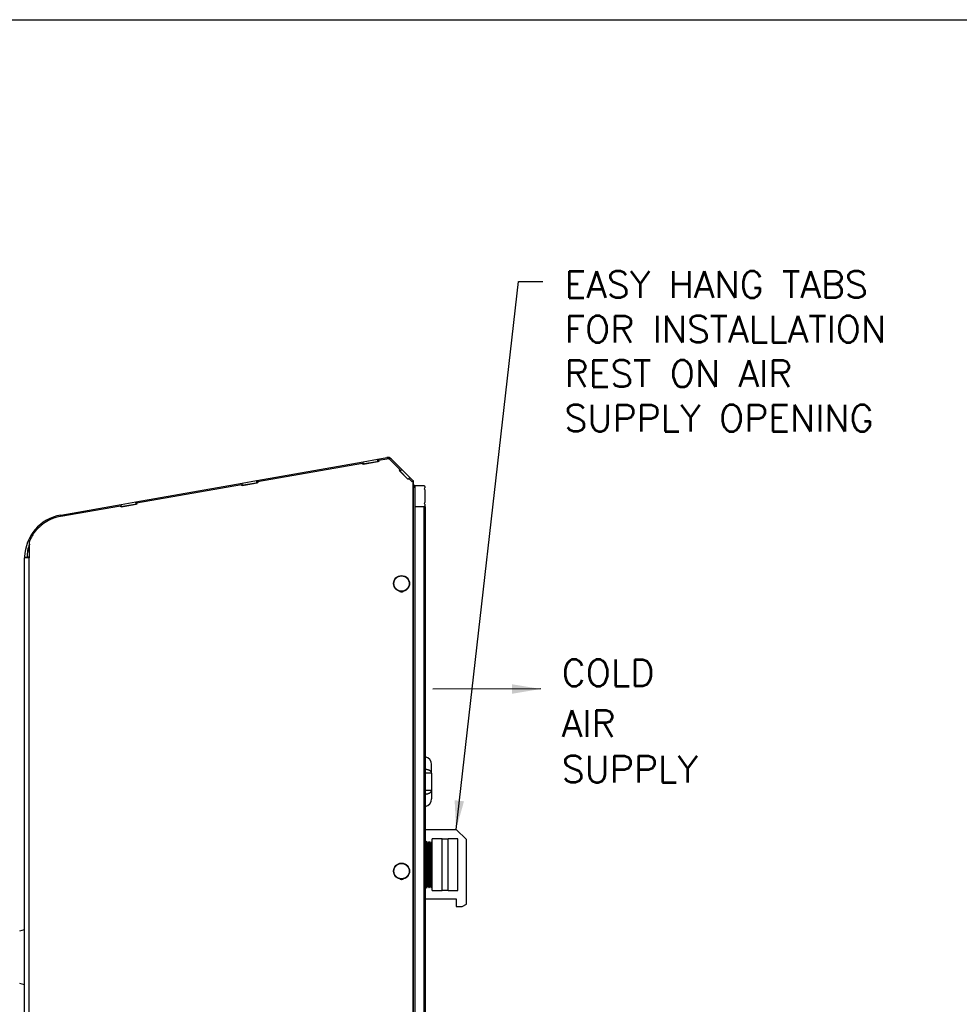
# Model space of a CAD drawing. Extents: x 750.1 to 849, y -105.5 to -34.2.
# Tile 12 of 19: x 791.8 to 814.7, y -58.2 to -34.2. Entities that reach past the tile are written whole.
import ezdxf
from ezdxf.enums import TextEntityAlignment as Align

# ---------------------------------------------------------------- set-up
doc = ezdxf.new("R2010")
doc.units = 0
doc.header["$LTSCALE"] = 4
doc.header["$MEASUREMENT"] = 0
doc.layers.get('0').update_dxf_attribs({"linetype": 'CONTINUOUS'})
doc.layers.get('DEFPOINTS').update_dxf_attribs({"linetype": 'CONTINUOUS'})
doc.layers.add('Dimensions', color=140, linetype='CONTINUOUS')
doc.layers.add('TEXT', color=140, linetype='CONTINUOUS')
doc.styles.add('ROMANS', font='romans.shx')
doc.dimstyles.new('FSTD1', dxfattribs={"dimtxt": 0.65, "dimasz": 0.7, "dimexe": 0.5, "dimexo": 0.5, "dimgap": 0.25, "dimtad": 1, "dimzin": 1, "dimdsep": 46, "dimtxsty": 'ROMANS', "dimcen": 0.5, "dimadec": 0, "dimazin": 0, "dimtfac": 1, "dimtmove": 0, "dimatfit": 3, "dimfxl": 1, "dimtolj": 1, "dimarcsym": 1})

msp = doc.modelspace()

# ---------------------------------------------------------------- linework, layer by layer
for p, q in [((797.604, -45.42), (800.191, -44.964)), ((797.624, -45.446), (800.175, -44.996)), ((800.18, -45.026), (800.175, -44.996)), ((800.18, -44.996), (800.175, -44.996)), ((800.573, -44.957), (800.18, -45.026)), ((800.185, -45.026), (800.18, -44.996)), ((800.202, -45.021), (800.185, -45.024)), ((800.191, -44.964), (800.545, -44.901)), ((800.202, -45.021), (800.191, -44.964)), ((800.202, -45.021), (800.555, -44.958)), ((800.555, -44.958), (800.545, -44.901)), ((800.545, -44.901), (800.548, -44.901)), ((800.548, -44.901), (800.774, -44.861)), ((800.548, -44.901), (800.558, -44.958)), ((800.555, -44.958), (800.558, -44.958)), ((800.572, -44.955), (800.558, -44.958)), ((800.568, -44.927), (800.774, -44.89)), ((800.568, -44.927), (800.573, -44.957)), ((800.794, -44.889), (800.789, -44.889)), ((800.854, -44.914), (800.849, -44.914)), ((800.849, -44.914), (801.092, -45.157)), ((800.854, -44.914), (801.097, -45.157)), ((800.876, -44.893), (801.134, -45.151)), ((801.092, -45.157), (801.069, -45.179)), ((801.074, -45.179), (801.069, -45.179)), ((801.069, -45.179), (801.281, -45.391)), ((801.097, -45.157), (801.074, -45.179)), ((801.074, -45.179), (801.284, -45.389)), ((801.093, -45.192), (801.077, -45.176)), ((801.097, -45.157), (801.092, -45.157)), ((801.134, -45.151), (801.093, -45.192)), ((801.093, -45.192), (801.286, -45.386)), ((801.134, -45.151), (801.328, -45.345)), ((794.661, -45.939), (797.248, -45.483)), ((794.68, -45.965), (797.232, -45.515)), ((797.237, -45.546), (797.232, -45.515)), ((797.237, -45.515), (797.232, -45.515)), ((797.629, -45.476), (797.237, -45.546)), ((797.242, -45.545), (797.237, -45.515)), ((797.248, -45.483), (797.601, -45.42)), ((797.258, -45.54), (797.248, -45.483)), ((797.258, -45.54), (797.611, -45.477)), ((797.611, -45.477), (797.601, -45.42)), ((797.601, -45.42), (797.604, -45.42)), ((797.604, -45.42), (797.614, -45.477)), ((797.611, -45.477), (797.614, -45.477)), ((797.629, -45.474), (797.614, -45.477)), ((797.624, -45.446), (797.629, -45.476)), ((801.281, -45.391), (801.303, -45.368)), ((801.303, -45.368), (801.389, -45.454)), ((801.309, -45.368), (801.303, -45.368)), ((801.328, -45.345), (801.305, -45.368)), ((801.307, -45.368), (801.329, -45.346)), ((801.309, -45.368), (801.391, -45.451)), ((801.328, -45.345), (801.329, -45.346)), ((801.329, -45.346), (801.415, -45.432)), ((801.389, -45.454), (801.41, -45.432)), ((801.415, -45.432), (801.41, -45.432)), ((801.415, -76.879), (801.415, -45.432)), ((801.42, -45.432), (801.415, -45.432)), ((801.42, -76.879), (801.42, -45.432)), ((801.42, -45.519), (801.429, -45.528)), ((801.42, -45.537), (801.429, -45.528)), ((801.449, -45.558), (801.429, -45.528)), ((797.258, -45.54), (797.241, -45.543)), ((801.42, -45.57), (801.449, -45.558)), ((801.456, -45.594), (801.42, -45.594)), ((801.456, -45.55), (801.456, -46.05)), ((801.676, -45.55), (801.456, -45.55)), ((801.456, -45.594), (801.456, -76.198)), ((801.706, -45.931), (801.706, -45.668)), ((792.833, -46.261), (794.304, -46.002)), ((794.686, -45.995), (794.293, -46.065)), ((794.304, -46.002), (794.658, -45.939)), ((794.314, -46.059), (794.304, -46.002)), ((794.314, -46.059), (794.668, -45.996)), ((794.668, -45.996), (794.658, -45.939)), ((794.658, -45.939), (794.661, -45.939)), ((794.661, -45.939), (794.671, -45.996)), ((794.668, -45.996), (794.671, -45.996)), ((794.685, -45.993), (794.671, -45.996)), ((794.68, -45.965), (794.686, -45.995)), ((792.839, -46.289), (794.288, -46.034)), ((794.293, -46.065), (794.288, -46.034)), ((794.293, -46.034), (794.288, -46.034)), ((794.298, -46.064), (794.293, -46.034)), ((794.314, -46.059), (794.298, -46.062)), ((801.456, -46.05), (801.676, -46.05)), ((801.456, -46.05), (801.676, -46.05)), ((801.456, -46.05), (801.456, -76.198)), ((801.676, -76.291), (801.676, -46.05)), ((801.676, -46.05), (801.706, -46.05)), ((801.706, -46.05), (801.706, -76.291)), ((792.069, -46.909), (792.069, -47.303)), ((791.955, -76.879), (791.955, -47.303)), ((792.064, -47.303), (791.955, -47.303)), ((791.956, -47.282), (792.014, -47.283)), ((792.069, -47.287), (792.013, -47.287)), ((792.013, -47.303), (792.013, -47.287)), ((792.064, -76.879), (792.064, -47.303)), ((792.069, -47.303), (792.064, -47.303)), ((801.862, -52.545), (801.862, -52.336)), ((801.862, -52.545), (801.706, -52.545)), ((801.862, -52.545), (801.862, -52.963)), ((801.862, -52.963), (801.706, -52.963)), ((801.862, -52.963), (801.862, -53.172)), ((801.706, -53.912), (802.456, -53.912)), ((802.706, -54.162), (802.456, -53.912)), ((801.877, -55.4), (801.877, -54.146)), ((802.115, -54.146), (801.877, -54.146)), ((802.115, -55.4), (802.115, -54.146)), ((802.265, -54.155), (802.115, -54.155)), ((802.265, -55.4), (802.265, -54.146)), ((802.502, -54.146), (802.265, -54.146)), ((802.502, -55.4), (802.502, -54.146)), ((802.706, -55.733), (802.706, -54.162)), ((801.747, -54.206), (801.706, -54.22)), ((801.747, -55.339), (801.747, -54.206)), ((801.77, -54.254), (801.747, -54.206)), ((801.8, -54.21), (801.77, -54.254)), ((801.77, -55.291), (801.77, -54.254)), ((801.8, -55.335), (801.8, -54.21)), ((801.824, -54.259), (801.8, -54.21)), ((801.85, -54.212), (801.824, -54.259)), ((801.824, -55.287), (801.824, -54.259)), ((801.85, -55.333), (801.85, -54.212)), ((801.877, -54.259), (801.85, -54.212)), ((801.706, -55.325), (801.747, -55.339)), ((801.747, -55.339), (801.77, -55.291)), ((801.77, -55.291), (801.8, -55.335)), ((801.8, -55.335), (801.824, -55.287)), ((801.824, -55.287), (801.85, -55.333)), ((801.85, -55.333), (801.877, -55.287)), ((801.706, -55.603), (802.456, -55.603)), ((801.706, -55.603), (802.456, -55.603)), ((801.877, -55.4), (802.115, -55.4)), ((802.115, -55.391), (802.265, -55.391)), ((802.265, -55.4), (802.502, -55.4)), ((802.456, -55.603), (802.456, -55.791)), ((802.456, -55.791), (802.606, -55.791)), ((802.456, -55.791), (802.456, -55.791)), ((802.456, -55.791), (802.606, -55.791)), ((802.606, -55.791), (802.706, -55.733)), ((802.606, -55.791), (802.607, -55.791)), ((791.835, -56.384), (791.955, -56.352)), ((791.955, -57.696), (791.835, -57.664))]:
    msp.add_line(p, q)
for centre in [(801.13, -47.929), (801.13, -54.929)]:
    msp.add_circle(centre, 0.194)
for centre, radius, start, end in [((800.794, -44.975), 0.116, 45, 100), ((801.363, -45.594), 0.093, 0, 22.5), ((801.676, -45.58), 0.03, 0, 90), ((801.706, -45.622), 0.0247, 120, 236.7374), ((801.676, -45.668), 0.03, 0, 56.7374), ((801.682, -45.58), 0.0247, 300, 0), ((801.706, -45.977), 0.0247, 123.2626, 240), ((801.676, -45.931), 0.03, 303.2626, 0), ((801.682, -46.02), 0.0247, 0, 60), ((801.676, -46.02), 0.03, 270, 0), ((793.016, -47.306), 1.061, 99.9558, 178.7042), ((792.997, -47.296), 0.983, 160.5737, 179.4598), ((793.017, -47.313), 1.003, 160.7345, 178.2858), ((793.013, -47.303), 1.058, 178.854, 180), ((801.674, -52.336), 0.188, 0, 80.1998), ((801.674, -53.172), 0.188, 279.8002, 0)]:
    msp.add_arc(centre, radius, start, end)
for centre in [(801.128, -47.929), (801.128, -54.929)]:
    msp.add_ellipse(centre, major_axis=(0, -0.187), ratio=0.996195)
for points, weights in [([(800.849, -44.914), (800.818, -44.883), (800.774, -44.89)], [1, 0.887600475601, 1]), ([(800.854, -44.914), (800.829, -44.889), (800.794, -44.889)], [1, 0.924243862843, 1]), ([(792.839, -46.289), (792.285, -46.387), (792.069, -46.909)], [1, 0.876577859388, 1]), ([(801.084, -48.117), (801.129, -48.141), (801.174, -48.118)], [1, 0.89193643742, 1]), ([(801.092, -48.119), (801.112, -48.128), (801.133, -48.129)], [1, 0.977303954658, 1]), ([(801.862, -52.545), (801.862, -52.465), (801.706, -52.452)], [1, 0.764922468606, 1]), ([(801.706, -53.055), (801.862, -53.042), (801.862, -52.963)], [1, 0.764922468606, 1]), ([(801.084, -55.117), (801.13, -55.141), (801.176, -55.118)], [1, 0.888029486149, 1]), ([(801.092, -55.119), (801.112, -55.128), (801.133, -55.129)], [1, 0.977303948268, 1])]:
    msp.add_rational_spline(points, weights, degree=2)
at = {"layer": 'DEFPOINTS'}
msp.add_lwpolyline([(750.077, -34.203), (848.992, -34.203), (848.992, -105.534), (750.12, -105.534)], close=True, dxfattribs=at)

# ---------------------------------------------------------------- texts
at = {"layer": 'Dimensions', "style": 'ROMANS'}
for s, p in [('COLD', (805.026, -49.777)), ('AIR', (805.026, -51.013)), ('SUPPLY', (805.026, -52.12))]:
    msp.add_text(s, height=0.65, dxfattribs=at).set_placement(p, align=Align.TOP_LEFT)
at = {"layer": 'TEXT', "insert": (805.094, -40.326), "char_height": 0.65, "attachment_point": 1, "style": 'ROMANS'}
msp.add_mtext_dynamic_manual_height_columns('EASY HANG TABS\\PFOR INSTALLATION\\PREST ON AIR\\PSUPPLY OPENING', width=9.32174, gutter_width=1, heights=[0], dxfattribs=at)

# ---------------------------------------------------------------- leaders
at = {"layer": 'TEXT'}
for points in [[(802.456, -53.912), (803.974, -40.575), (804.568, -40.575)], [(804.521, -50.495), (801.887, -50.499)]]:
    msp.add_leader(points, dimstyle='FSTD1', override={"dimscale": 0}, dxfattribs=at)

doc.saveas('drawing.dxf')
